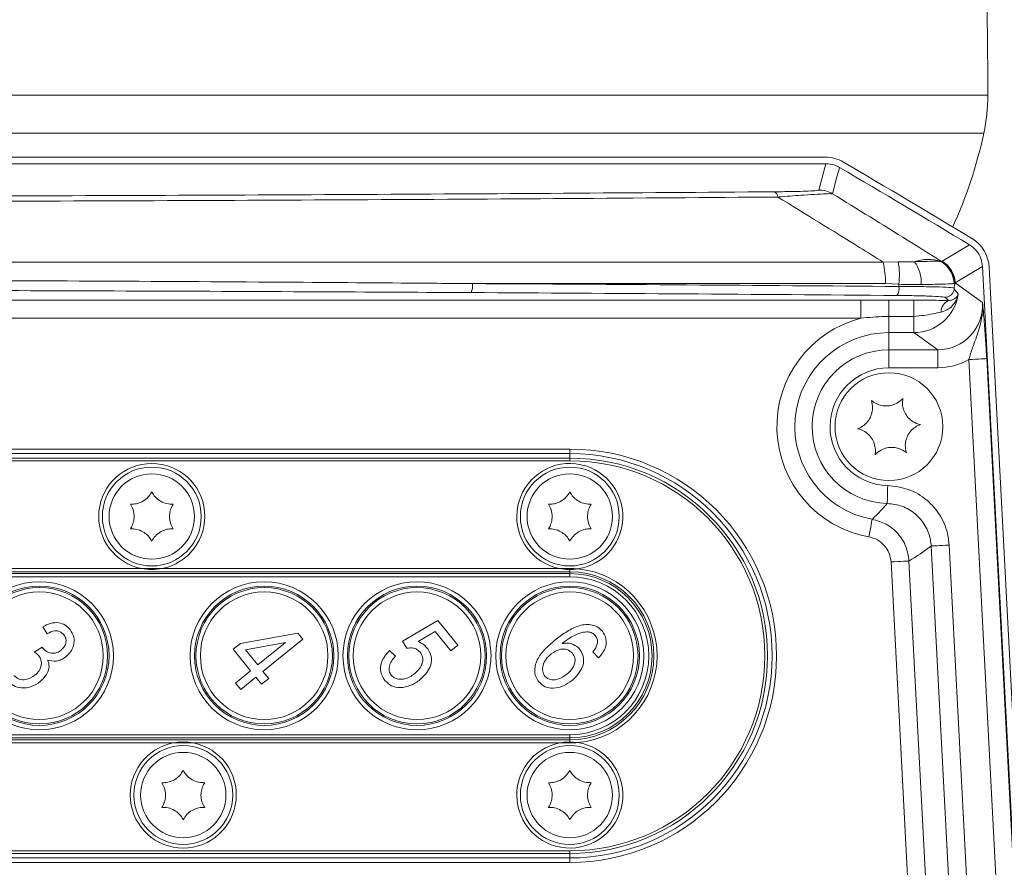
# Model space of a CAD drawing. Header units: millimetres. Extents: x 0 to 8410, y 0 to 5940.
# Tile 226 of 256: x 7547 to 7656, y 1494 to 1588. Entities that reach past the tile are written whole.
import ezdxf

# ---------------------------------------------------------------- set-up
doc = ezdxf.new("R2010")
doc.units = ezdxf.units.MM
doc.header["$LTSCALE"] = 10
doc.styles.add('SLDTEXTSTYLE0', font='TXT', dxfattribs={"width": 0.605})
doc.dimstyles.new('SLDDIMSTYLE0', dxfattribs={"dimtxt": 50, "dimasz": 50, "dimexe": 0, "dimexo": 0.0625, "dimgap": 12.5, "dimtad": 1, "dimtoh": 1, "dimdec": 1, "dimrnd": 1e-09, "dimzin": 12, "dimdsep": 46, "dimtxsty": 'SLDTEXTSTYLE0', "dimsah": 1, "dimcen": 0.09, "dimadec": 0, "dimazin": 0, "dimtfac": 1, "dimtofl": 0, "dimtmove": 0, "dimatfit": 3, "dimfxl": 1, "dimfrac": 2, "dimtolj": 1, "dimtzin": 12, "dimarcsym": 0})
doc.dimstyles.new('SLDDIMSTYLE2', dxfattribs={"dimtxt": 50, "dimasz": 50, "dimexe": 0, "dimexo": 0.0625, "dimgap": 12.5, "dimtad": 1, "dimtoh": 1, "dimdec": 1, "dimrnd": 1e-09, "dimzin": 12, "dimdsep": 46, "dimtxsty": 'SLDTEXTSTYLE0', "dimsah": 1, "dimcen": 0.09, "dimadec": 0, "dimazin": 0, "dimtfac": 1, "dimtofl": 0, "dimtmove": 0, "dimatfit": 3, "dimfxl": 1, "dimfrac": 2, "dimtolj": 1, "dimtzin": 12, "dimarcsym": 0})

# ---------------------------------------------------------------- blocks, each defined once
blk = doc.blocks.new('*D47')
at = {"color": 7, "linetype": 'Continuous', "lineweight": 0}
for p, q in [((7724.5, 2078.39), (7724.5, 1048.04)), ((7487.5, 1230.52), (7487.5, 1048.04)), ((7724.5, 1063.04), (7487.5, 1063.04)), ((7724.5, 1063.04), (8199.27, 1063.04))]:
    blk.add_line(p, q, dxfattribs=at)
for points in [[(7487.5, 1063.04), (7537.5, 1055.54), (7537.5, 1070.54)], [(7724.5, 1063.04), (7674.5, 1070.54), (7674.5, 1055.54)]]:
    blk.add_solid(points, dxfattribs=at)
at = {"color": 7, "linetype": 'Continuous', "lineweight": 0, "char_height": 50, "attachment_point": 1, "style": 'SLDTEXTSTYLE0'}
for s, insert in [(' (2x M8)', (7931.58, 1127.5)), ('237', (7817.01, 1127.5))]:
    blk.add_mtext(s, dxfattribs=dict(at, insert=insert))
blk = doc.blocks.new('*D48')
at = {"color": 7, "linetype": 'Continuous', "lineweight": 0}
for p, q in [((7744.5, 2378.39), (7744.5, 1148.04)), ((7724.5, 2078.39), (7724.5, 1148.04)), ((7724.5, 1163.04), (7624.5, 1163.04)), ((7724.5, 1163.04), (7744.5, 1163.04)), ((7744.5, 1163.04), (8163.45, 1163.04))]:
    blk.add_line(p, q, dxfattribs=at)
for points in [[(7724.5, 1163.04), (7674.5, 1170.54), (7674.5, 1155.54)], [(7744.5, 1163.04), (7794.5, 1155.54), (7794.5, 1170.54)]]:
    blk.add_solid(points, dxfattribs=at)
at = {"color": 7, "linetype": 'Continuous', "lineweight": 0, "char_height": 50, "attachment_point": 1, "style": 'SLDTEXTSTYLE0'}
for s, insert in [(' (2x M8)', (7895.76, 1227.5)), ('20', (7819.38, 1227.5))]:
    blk.add_mtext(s, dxfattribs=dict(at, insert=insert))
blk = doc.blocks.new('*D49')
at = {"color": 7, "linetype": 'Continuous', "lineweight": 0}
for p, q in [((7752.5, 2693.39), (7752.5, 1248.04)), ((7724.5, 2078.39), (7724.5, 1248.04)), ((7724.5, 1263.04), (7624.5, 1263.04)), ((7724.5, 1263.04), (7752.5, 1263.04)), ((7752.5, 1263.04), (8163.45, 1263.04))]:
    blk.add_line(p, q, dxfattribs=at)
for points in [[(7724.5, 1263.04), (7674.5, 1270.54), (7674.5, 1255.54)], [(7752.5, 1263.04), (7802.5, 1255.54), (7802.5, 1270.54)]]:
    blk.add_solid(points, dxfattribs=at)
at = {"color": 7, "linetype": 'Continuous', "lineweight": 0, "char_height": 50, "attachment_point": 1, "style": 'SLDTEXTSTYLE0'}
for s, insert in [(' (2x M8)', (7895.76, 1327.5)), ('28', (7819.38, 1327.5))]:
    blk.add_mtext(s, dxfattribs=dict(at, insert=insert))

msp = doc.modelspace()

# ---------------------------------------------------------------- linework, layer by layer
at = {"color": 8, "linetype": 'Continuous', "lineweight": 0}
for p, q in [((7492.056099, 1579.920769), (7654.498718, 1579.920769)), ((7654.055796, 1575.692177), (7495.687673, 1575.692177)), ((7635.68846, 1569.382251), (7636.484823, 1572.307229)), ((7481.357814, 1561.363608), (7642.84744, 1561.363608)), ((7642.84744, 1561.363608), (7644.532225, 1561.392546)), ((7649.253598, 1561.434537), (7649.302161, 1561.432794)), ((7649.343095, 1561.432243), (7649.364597, 1561.428383)), ((7649.364597, 1561.428383), (7649.420894, 1561.460406)), ((7643.113456, 1558.96613), (7597.177147, 1558.96613)), ((7644.600532, 1558.890611), (7643.113456, 1558.96613)), ((7644.600534, 1558.890612), (7644.61367, 1558.644821)), ((7650.817073, 1558.904484), (7650.793037, 1558.799461)), ((7650.869659, 1559.048072), (7650.817073, 1558.904484)), ((7650.869659, 1559.048072), (7653.914637, 1556.85398)), ((7640.383772, 1557.112172), (7640.383772, 1555.11339)), ((7643.500722, 1557.111487), (7646.265617, 1557.111487)), ((7643.500722, 1557.111487), (7643.500722, 1555.311039)), ((7646.265617, 1557.111487), (7646.265617, 1555.311039)), ((7646.265617, 1555.311039), (7643.500722, 1555.311039)), ((7643.500722, 1553.510085), (7643.500722, 1555.311039)), ((7646.265617, 1553.510085), (7646.265617, 1555.311039)), ((7640.383772, 1555.11339), (7482.327216, 1555.11339)), ((7646.265617, 1553.510085), (7643.500722, 1553.510085)), ((7643.500722, 1553.510085), (7643.500722, 1551.595763)), ((7648.922316, 1551.595763), (7646.265617, 1553.510085)), ((7643.500722, 1551.595763), (7648.922316, 1551.595763)), ((7643.500722, 1551.595763), (7643.500722, 1549.596444)), ((7648.922316, 1551.595763), (7648.922316, 1549.596444)), ((7659.630365, 1412.175983), (7652.380592, 1550.509885)), ((7654.376632, 1550.614491), (7661.626405, 1412.280591)), ((7648.922316, 1549.596444), (7643.500722, 1549.596444)), ((7515.000719, 1540.544763), (7608.000717, 1540.544763)), ((7608.000717, 1540.04477), (7608.000717, 1540.544763)), ((7608.000717, 1539.544761), (7608.000717, 1540.04477)), ((7515.000719, 1539.244771), (7608.000717, 1539.244771)), ((7608.000717, 1539.244771), (7608.000717, 1539.544761)), ((7654.146752, 1416.327652), (7648.201919, 1529.761672)), ((7650.197974, 1529.866278), (7656.142793, 1416.432262)), ((7649.512178, 1417.767309), (7643.735818, 1527.986884)), ((7645.731858, 1528.09149), (7651.508218, 1417.871919)), ((7515.000719, 1526.898325), (7608.000717, 1526.898325)), ((7516.11982, 1527.25187), (7560.38162, 1527.25187)), ((7562.619819, 1527.25187), (7606.881617, 1527.25187)), ((7608.000717, 1526.898325), (7608.000717, 1527.25187)), ((7608.000717, 1526.691213), (7608.000717, 1526.898325)), ((7515.000719, 1526.691213), (7608.000717, 1526.691213)), ((7515.000719, 1526.337654), (7608.000717, 1526.337654)), ((7608.000717, 1526.337654), (7608.000717, 1526.691213)), ((7515.000719, 1508.751869), (7608.000717, 1508.751869)), ((7515.000719, 1508.398324), (7608.000717, 1508.398324)), ((7608.000717, 1508.751869), (7608.000717, 1508.398324)), ((7608.000717, 1508.398324), (7608.000717, 1508.191213)), ((7515.000719, 1508.191213), (7608.000717, 1508.191213)), ((7516.11982, 1507.837661), (7563.88162, 1507.837661)), ((7566.119819, 1507.837661), (7606.881617, 1507.837661)), ((7608.000717, 1508.191213), (7608.000717, 1507.837661)), ((7525.935235, 1495.844767), (7608.000717, 1495.844767)), ((7608.000717, 1495.844767), (7608.000717, 1495.544762)), ((7608.000717, 1495.544762), (7608.000717, 1495.044768)), ((7608.000717, 1494.544767), (7528.442829, 1494.544767)), ((7608.000717, 1495.044768), (7608.000717, 1494.544767))]:
    msp.add_line(p, q, dxfattribs=at)
at = {"color": 7, "linetype": 'Continuous', "lineweight": 0}
for p, q in [((7636.41291, 1573.044762), (7338.588527, 1573.044762)), ((7636.484823, 1572.307229), (7338.516614, 1572.307229)), ((7636.487431, 1572.307229), (7636.484823, 1572.307229)), ((7638.00407, 1571.89381), (7638.001816, 1571.895134)), ((7652.465439, 1563.284248), (7652.469805, 1563.281626)), ((7653.911075, 1560.878709), (7653.911344, 1560.873628)), ((7661.753259, 1411.241105), (7653.911344, 1560.873628)), ((7654.653794, 1560.773), (7662.500716, 1411.044765)), ((7650.793037, 1558.799461), (7650.765276, 1558.48977)), ((7481.889826, 1557.112172), (7640.383772, 1557.112172)), ((7608.000717, 1540.04477), (7515.000719, 1540.04477)), ((7515.000719, 1539.544761), (7608.000717, 1539.544761)), ((7560.38162, 1527.25187), (7562.619819, 1527.25187)), ((7606.881617, 1527.25187), (7608.000717, 1527.25187)), ((7589.403271, 1519.173444), (7593.331366, 1521.473691)), ((7593.331366, 1521.473691), (7595.556683, 1518.725649)), ((7549.867316, 1519.998342), (7549.382641, 1520.777762)), ((7571.358479, 1518.914506), (7577.761522, 1520.070106)), ((7578.303269, 1519.401103), (7573.870941, 1515.811876)), ((7577.761522, 1520.070106), (7578.303269, 1519.401103)), ((7589.876435, 1518.3824), (7589.403271, 1519.173444)), ((7593.014724, 1520.233423), (7591.121553, 1519.124642)), ((7594.758867, 1518.079594), (7593.014724, 1520.233423)), ((7548.433735, 1517.958537), (7549.307155, 1518.519327)), ((7549.307155, 1518.519327), (7549.383673, 1518.40505)), ((7570.560663, 1518.268436), (7571.358479, 1518.914506)), ((7572.498842, 1515.874982), (7570.560663, 1518.268436)), ((7576.381287, 1519.018918), (7571.924901, 1518.215031)), ((7571.924901, 1518.215031), (7573.296665, 1516.521052)), ((7573.296665, 1516.521052), (7576.381287, 1519.018918)), ((7587.953306, 1518.146068), (7588.616229, 1517.508686)), ((7595.556683, 1518.725649), (7594.758867, 1518.079594)), ((7611.210651, 1517.32871), (7610.546349, 1517.967418)), ((7570.814556, 1514.511079), (7572.498842, 1515.874982)), ((7573.073118, 1515.165806), (7571.388832, 1513.801903)), ((7573.71918, 1514.367998), (7573.073118, 1515.165806)), ((7574.517003, 1515.014053), (7573.71918, 1514.367998)), ((7573.870941, 1515.811876), (7574.517003, 1515.014053)), ((7571.388832, 1513.801903), (7570.814556, 1514.511079)), ((7563.88162, 1507.837661), (7566.119819, 1507.837661)), ((7606.881617, 1507.837661), (7608.000717, 1507.837661)), ((7526.781431, 1495.544762), (7608.000717, 1495.544762)), ((7528.219013, 1495.044768), (7608.000717, 1495.044768))]:
    msp.add_line(p, q, dxfattribs=at)
at = {"color": 8, "linetype": 'Continuous', "lineweight": 0, "flags": 128}
for points in [[(7638.004071, 1571.893811), (7637.947193, 1571.684361), (7637.719608, 1570.846588), (7637.209079, 1568.968013)], [(7649.420894, 1561.460406), (7649.624339, 1561.582357), (7650.438121, 1562.070027), (7652.465439, 1563.284248)], [(7653.911344, 1560.873628), (7652.358881, 1559.942156), (7650.869659, 1559.048072)], [(7654.376632, 1550.614491), (7654.326654, 1550.611869), (7654.205165, 1550.605506), (7654.01665, 1550.595626), (7653.767994, 1550.582588), (7653.468377, 1550.566897), (7653.128764, 1550.54909), (7652.761674, 1550.529853), (7652.380592, 1550.509885)], [(7643.317095, 1534.495741), (7643.318108, 1534.542918), (7643.320686, 1534.662634), (7643.324709, 1534.850434), (7643.330059, 1535.099328), (7643.336526, 1535.400078), (7643.343857, 1535.741508), (7643.351785, 1536.110923), (7643.360025, 1536.494583)], [(7641.632936, 1532.747478), (7641.624502, 1532.701031), (7641.603134, 1532.583222), (7641.569606, 1532.398388), (7641.525186, 1532.153428), (7641.471497, 1531.857446), (7641.410536, 1531.521425), (7641.344598, 1531.157851), (7641.276113, 1530.780256)], [(7648.201919, 1529.761672), (7648.251898, 1529.764295), (7648.373387, 1529.770658), (7648.561916, 1529.780537), (7648.810557, 1529.793576), (7649.11019, 1529.809281), (7649.449787, 1529.827073), (7649.816877, 1529.846311), (7650.197974, 1529.866278)], [(7645.731858, 1528.09149), (7645.681894, 1528.088868), (7645.560405, 1528.082505), (7645.371876, 1528.072626), (7645.123235, 1528.059602), (7644.823602, 1528.043896), (7644.484005, 1528.026089), (7644.116915, 1528.006852), (7643.735818, 1527.986884)]]:
    msp.add_lwpolyline(points, dxfattribs=at)
at = {"color": 7, "linetype": 'Continuous', "lineweight": 0}
for centre, radius in [((7643.500719, 1543.044765), 6), ((7561.500719, 1533.044765), 5.5), ((7561.500719, 1533.044765), 4.75), ((7608.000719, 1533.044765), 5.5), ((7608.000719, 1533.044765), 4.75), ((7565.000719, 1502.044765), 5.5), ((7608.000719, 1502.044765), 5.5), ((7565.000719, 1502.044765), 4.75), ((7608.000719, 1502.044765), 4.75)]:
    msp.add_circle(centre, radius, dxfattribs=at)
at = {"color": 8, "linetype": 'Continuous', "lineweight": 0}
for centre, radius in [((7549.000719, 1517.544765), 8.233834), ((7574.000719, 1517.544765), 8.233834), ((7591.000719, 1517.544765), 8.233834), ((7608.000719, 1517.544765), 8.233834), ((7549.000719, 1517.544765), 7.745686), ((7549.000719, 1517.544765), 7.586856), ((7549.000719, 1517.544765), 7.098708), ((7574.000719, 1517.544765), 7.745686), ((7574.000719, 1517.544765), 7.586856), ((7574.000719, 1517.544765), 7.098708), ((7591.000719, 1517.544765), 7.745686), ((7591.000719, 1517.544765), 7.586856), ((7591.000719, 1517.544765), 7.098708), ((7608.000719, 1517.544765), 7.745686), ((7608.000719, 1517.544765), 7.586856), ((7608.000719, 1517.544765), 7.098708)]:
    msp.add_circle(centre, radius, dxfattribs=at)
at = {"color": 7, "linetype": 'Continuous', "lineweight": 0}
for centre, radius, start, end in [((6772.860094, 1578.044765), 881.640625, 0.121917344, 1.964060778), ((7634.498768, 1579.878213), 20, 347.91857544, 0.12191734), ((7605.163234, 1586.15726), 50, 335.31042738, 347.91857544), ((7636.412904, 1569.044765), 4, 59.55146013, 90), ((6878.29353, 279.366117), 1499.262466, 58.911028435, 59.55421452), ((6878.29353, 279.366117), 1500, 58.916463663, 59.551460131), ((7650.659276, 1560.563664), 4, 3, 58.91646366), ((7608.000719, 1517.544765), 22.5, 270, 90), ((7608.000719, 1517.544765), 22, 270, 90), ((7561.500719, 1533.044765), 5.9, 259.06599395, 280.93400605), ((7608.000719, 1533.044765), 5.9, 259.06599395, 278.62398317), ((7608.000719, 1517.544765), 9.707107, 84.77083804, 90), ((7565.000719, 1502.044765), 5.9, 79.06599395, 100.93400605), ((7608.000719, 1502.044765), 5.9, 81.37601683, 100.93400605), ((7608.000719, 1517.544765), 9.707107, 270, 275.22916196)]:
    msp.add_arc(centre, radius, start, end, dxfattribs=at)
at = {"color": 8, "linetype": 'Continuous', "lineweight": 0}
for centre, radius, start, end in [((7630.358755, 1568.519009), 0.782892, 6.06944274, 58.70579492), ((7635.687429, 1566.380336), 3.001915, 59.5428948, 89.98031647), ((7633.923001, 1559.159887), 9.192496, 358.79224531, 13.87062753), ((7636.365916, 1559.917692), 8.298421, 352.89036925, 10.2373913), ((7647.853004, 1557.059629), 4.593636, 72.24791767, 109.31059753), ((7643.212108, 1559.081945), 3.885261, 356.66385836, 36.53375202), ((7647.747163, 1558.823793), 3.014189, 3.08754626, 60.01446839), ((7647.815323, 1558.856902), 3.002127, 0.90815158, 58.93174256), ((7647.871816, 1558.888876), 3.002067, 3.0397481, 58.93542819), ((7595.330617, 1558.743653), 1.859884, 335.30916363, 6.87010508), ((7643.237274, 1558.429045), 1.393211, 325.77417796, 8.90945578), ((7650.704657, 1555.82836), 1.392986, 115.04925462, 180.98546621), ((7643.500719, 1543.044765), 12.46463, 104.48125089, 259.71911133), ((7643.500719, 1543.044765), 10.465315, 90, 259.71911133), ((7643.500719, 1543.044765), 8.551001, 90, 268.76955718), ((7643.500719, 1543.044765), 6.551686, 90, 268.76955718), ((7608.000719, 1517.544765), 23, 270, 90), ((7561.500719, 1533.044765), 5.9, 280.93400605, 259.06599395), ((7608.000719, 1533.044765), 5.9, 278.62398317, 259.06599395), ((7608.000719, 1517.544765), 21.7, 270, 90), ((7608.000719, 1517.544765), 9.353553, 270, 90), ((7608.000719, 1517.544765), 9.707107, 275.22916196, 84.77083804), ((7608.000719, 1517.544765), 9.146447, 270, 90), ((7608.000719, 1517.544765), 8.792893, 270, 90), ((7565.000719, 1502.044765), 5.9, 100.93400605, 79.06599395), ((7608.000719, 1502.044765), 5.9, 100.93400605, 81.37601683)]:
    msp.add_arc(centre, radius, start, end, dxfattribs=at)
for centre, major_axis, ratio, start_param, end_param in [((7487.500719, 1534.857983), (700, 0), 0.0348708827, 1.3444207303, 1.4134674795), ((7487.500719, 1533.858592), (699, 0), 0.0349207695, 1.3444207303, 1.4134674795), ((7646.262757, 1558.510423), (4.057408, -2.923609), 0.9997991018, 5.3372565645, 6.7740617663), ((7644.037365, 1560.113953), (17.210128, -16.807422), 0.1469427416, 1.287517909, 1.3170257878), ((7648.915653, 1556.59885), (4.063913, -2.928296), 0.9981988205, 5.3372565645, 6.9594481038), ((7644.037365, 1559.114562), (17.022619, -15.869871), 0.1182189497, 1.3177847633, 1.3400543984), ((7648.915653, 1556.59885), (5.684925, -4.096333), 0.9989983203, 5.3372565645, 5.8537538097), ((7626.592299, 1542.158632), (29.203225, 1.530476), 0.6615889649, 5.3919110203, 5.510101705)]:
    msp.add_ellipse(centre, major_axis=major_axis, ratio=ratio, start_param=start_param, end_param=end_param, dxfattribs=at)
at = {"color": 7, "linetype": 'Continuous', "lineweight": 0}
for points, knots in [([(7638.001821, 1571.895138), (7637.830137, 1571.984896), (7637.359222, 1572.231097), (7636.826155, 1572.277649), (7636.487431, 1572.307229)], [0, 0, 0, 0, 0.3645762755, 1, 1, 1, 1]), ([(7653.911075, 1560.878709), (7653.868475, 1561.174344), (7653.777856, 1561.803201), (7653.279302, 1562.67397), (7652.739635, 1563.079075), (7652.469805, 1563.281626)], [0, 0, 0, 0, 0.3072899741, 0.6536491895, 1, 1, 1, 1]), ([(7650.793037, 1558.799461), (7650.794132, 1558.821023), (7650.796143, 1558.860633), (7650.79726, 1558.913043), (7650.796974, 1558.954619), (7650.796277, 1558.979893), (7650.795564, 1558.993959), (7650.795317, 1558.998838)], [0, 0, 0, 0, 0.3850409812, 0.7072995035, 0.8448737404, 0.9461823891, 1, 1, 1, 1]), ([(7649.756825, 1557.444185), (7649.762915, 1557.44424), (7649.805963, 1557.444624), (7649.960397, 1557.456824), (7650.214224, 1557.535445), (7650.488686, 1557.739113), (7650.665876, 1558.000941), (7650.732577, 1558.213678), (7650.74602, 1558.320949), (7650.748691, 1558.342263)], [0, 0, 0, 0, 0.01255482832, 0.0887449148, 0.3187824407, 0.54845060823, 0.77808890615, 0.9559063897, 1, 1, 1, 1]), ([(7650.765276, 1558.48977), (7650.76344, 1558.474522), (7650.759749, 1558.443871), (7650.753819, 1558.390771), (7650.750016, 1558.354791), (7650.748691, 1558.342263)], [0, 0, 0, 0, 0.3921863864, 0.7883714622, 1, 1, 1, 1]), ([(7641.557581, 1545.955822), (7641.621687, 1545.674624), (7641.732759, 1545.187418), (7641.594398, 1544.407122), (7641.288771, 1543.771999), (7640.829935, 1543.259614), (7640.381569, 1542.963025), (7640.099675, 1542.853175), (7640.008098, 1542.817489)], [0, 0, 0, 0, 0.2355689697, 0.4081495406, 0.5811459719, 0.7450749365, 0.9171846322, 1, 1, 1, 1]), ([(7645.050204, 1546.183095), (7644.838731, 1545.98698), (7644.472327, 1545.647188), (7643.727389, 1545.376875), (7643.024539, 1545.32396), (7642.351394, 1545.465175), (7641.870353, 1545.705155), (7641.634274, 1545.894357), (7641.557581, 1545.955822)], [0, 0, 0, 0, 0.2355684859, 0.4081522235, 0.5811463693, 0.7450768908, 0.9171843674, 1, 1, 1, 1]), ([(7646.993331, 1543.272048), (7646.717771, 1543.35712), (7646.240314, 1543.504522), (7645.63376, 1544.014474), (7645.236503, 1544.596699), (7645.022201, 1545.250268), (7644.989486, 1545.786867), (7645.035314, 1546.085929), (7645.050204, 1546.183095)], [0, 0, 0, 0, 0.2355519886, 0.4081366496, 0.5811335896, 0.7450630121, 0.9171709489, 1, 1, 1, 1]), ([(7645.443848, 1540.133715), (7645.379749, 1540.414908), (7645.268687, 1540.902114), (7645.407047, 1541.682406), (7645.712654, 1542.317547), (7646.17151, 1542.829918), (7646.619874, 1543.126509), (7646.901759, 1543.236362), (7646.993331, 1543.272048)], [0, 0, 0, 0, 0.2355657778, 0.4081502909, 0.5811455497, 0.7450772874, 0.9171874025, 1, 1, 1, 1]), ([(7640.008098, 1542.817489), (7640.283657, 1542.73241), (7640.761108, 1542.584996), (7641.367672, 1542.07506), (7641.76494, 1541.492842), (7641.979252, 1540.839265), (7642.011933, 1540.30266), (7641.966123, 1540.003593), (7641.95124, 1539.906427)], [0, 0, 0, 0, 0.2355523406, 0.40813406, 0.5811324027, 0.7450612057, 0.9171716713, 1, 1, 1, 1]), ([(7641.95124, 1539.906427), (7642.162711, 1540.102549), (7642.529107, 1540.442351), (7643.274052, 1540.712648), (7643.976894, 1540.765558), (7644.650046, 1540.624367), (7645.131083, 1540.384369), (7645.367159, 1540.195174), (7645.443848, 1540.133715)], [0, 0, 0, 0, 0.2355712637, 0.4081509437, 0.5811492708, 0.7450760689, 0.9171886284, 1, 1, 1, 1]), ([(7561.50072, 1535.794765), (7561.383036, 1535.59829), (7561.145802, 1535.202225), (7560.568742, 1534.742939), (7559.936772, 1534.480199), (7559.452811, 1534.408851), (7559.191355, 1534.417399), (7559.119149, 1534.41976)], [0, 0, 0, 0, 0.2469203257, 0.4977572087, 0.7104338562, 0.9200302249, 1, 1, 1, 1]), ([(7563.88229, 1534.41976), (7563.653291, 1534.423443), (7563.191665, 1534.430866), (7562.505371, 1534.700964), (7561.961872, 1535.11692), (7561.658074, 1535.500343), (7561.534772, 1535.731051), (7561.50072, 1535.794765)], [0, 0, 0, 0, 0.2469252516, 0.49776280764, 0.71043806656, 0.92003214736, 1, 1, 1, 1]), ([(7608.000717, 1535.794765), (7607.883033, 1535.59829), (7607.645799, 1535.202225), (7607.068741, 1534.742941), (7606.436775, 1534.480198), (7605.952814, 1534.408851), (7605.691355, 1534.417399), (7605.619146, 1534.41976)], [0, 0, 0, 0, 0.2469203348, 0.4977572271, 0.7104316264, 0.9200280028, 1, 1, 1, 1]), ([(7610.382288, 1534.41976), (7610.153291, 1534.423443), (7609.691668, 1534.430866), (7609.005375, 1534.700966), (7608.46187, 1535.116917), (7608.158072, 1535.500343), (7608.034769, 1535.731051), (7608.000717, 1535.794765)], [0, 0, 0, 0, 0.24692305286, 0.49776069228, 0.71043797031, 0.92003212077, 1, 1, 1, 1]), ([(7559.119149, 1534.41976), (7559.230456, 1534.219614), (7559.454841, 1533.816135), (7559.564075, 1533.086746), (7559.475626, 1532.408073), (7559.295453, 1531.953266), (7559.157303, 1531.731118), (7559.119149, 1531.669766)], [0, 0, 0, 0, 0.2469130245, 0.4977558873, 0.7104303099, 0.9200271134, 1, 1, 1, 1]), ([(7563.88229, 1531.669766), (7563.770983, 1531.869912), (7563.546598, 1532.273391), (7563.437365, 1533.00278), (7563.525814, 1533.681453), (7563.705986, 1534.13626), (7563.844136, 1534.358408), (7563.88229, 1534.41976)], [0, 0, 0, 0, 0.2469130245, 0.4977558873, 0.7104303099, 0.9200271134, 1, 1, 1, 1]), ([(7605.619146, 1534.41976), (7605.730453, 1534.219614), (7605.954838, 1533.816135), (7606.064072, 1533.086746), (7605.975623, 1532.408073), (7605.79545, 1531.953266), (7605.6573, 1531.731118), (7605.619146, 1531.669766)], [0, 0, 0, 0, 0.2469130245, 0.4977558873, 0.7104303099, 0.9200271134, 1, 1, 1, 1]), ([(7610.382288, 1531.669766), (7610.270981, 1531.869912), (7610.046596, 1532.273391), (7609.937362, 1533.00278), (7610.025811, 1533.681453), (7610.205984, 1534.13626), (7610.344134, 1534.358408), (7610.382288, 1534.41976)], [0, 0, 0, 0, 0.2469130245, 0.4977558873, 0.7104303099, 0.9200271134, 1, 1, 1, 1]), ([(7559.119149, 1531.669766), (7559.348149, 1531.666085), (7559.809774, 1531.658664), (7560.496057, 1531.388554), (7561.039577, 1530.972626), (7561.343362, 1530.589185), (7561.466667, 1530.358475), (7561.50072, 1530.294761)], [0, 0, 0, 0, 0.2469251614, 0.497760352, 0.7104345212, 0.9200321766, 1, 1, 1, 1]), ([(7561.50072, 1530.294761), (7561.618403, 1530.491236), (7561.855638, 1530.887301), (7562.432695, 1531.346588), (7563.064663, 1531.609318), (7563.548622, 1531.680703), (7563.810081, 1531.672133), (7563.88229, 1531.669766)], [0, 0, 0, 0, 0.2469201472, 0.497756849, 0.7104310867, 0.9200279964, 1, 1, 1, 1]), ([(7605.619146, 1531.669766), (7605.848146, 1531.666084), (7606.309773, 1531.658663), (7606.996059, 1531.388556), (7607.539583, 1530.972628), (7607.84336, 1530.589184), (7607.966664, 1530.358475), (7608.000717, 1530.294761)], [0, 0, 0, 0, 0.2469249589, 0.4977622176, 0.7104362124, 0.9200322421, 1, 1, 1, 1]), ([(7608.000717, 1530.294761), (7608.118401, 1530.491236), (7608.355635, 1530.8873), (7608.932694, 1531.346591), (7609.564666, 1531.609317), (7610.048625, 1531.680703), (7610.310081, 1531.672133), (7610.382288, 1531.669766)], [0, 0, 0, 0, 0.2469201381, 0.4977568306, 0.7104333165, 0.9200302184, 1, 1, 1, 1]), ([(7549.382641, 1520.777762), (7549.662113, 1520.922056), (7550.219703, 1521.209945), (7551.11366, 1521.273988), (7551.896041, 1521.004824), (7552.241067, 1520.649534), (7552.413626, 1520.471841)], [0, 0, 0, 0, 0.2806810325, 0.5600011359, 0.7799417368, 1, 1, 1, 1]), ([(7551.721527, 1519.879341), (7551.581184, 1520.013239), (7551.300601, 1520.280936), (7550.579254, 1520.368416), (7550.137411, 1520.138741), (7549.867316, 1519.998342)], [0, 0, 0, 0, 0.2800544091, 0.5599026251, 1, 1, 1, 1]), ([(7552.413626, 1520.471841), (7552.581708, 1520.19427), (7552.918256, 1519.638495), (7552.839703, 1518.707375), (7552.497885, 1517.946428), (7552.126609, 1517.601779), (7551.940813, 1517.429307)], [0, 0, 0, 0, 0.27905693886, 0.55874989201, 0.77918717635, 1, 1, 1, 1]), ([(7606.336019, 1519.264549), (7606.731927, 1519.569348), (7607.523127, 1520.178472), (7608.837545, 1520.91318), (7610.11327, 1521.108507), (7611.093382, 1520.805629), (7611.447772, 1520.447233), (7611.624977, 1520.268023)], [0, 0, 0, 0, 0.2509860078, 0.5015813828, 0.7502042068, 0.8750941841, 1, 1, 1, 1]), ([(7611.624977, 1520.268023), (7611.789131, 1520.005036), (7612.117468, 1519.479014), (7612.035637, 1518.317724), (7611.523527, 1517.703793), (7611.210651, 1517.32871)], [0, 0, 0, 0, 0.2800439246, 0.5601393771, 1, 1, 1, 1]), ([(7551.407761, 1518.169537), (7551.541885, 1518.294173), (7551.809636, 1518.542982), (7551.976224, 1519.036674), (7551.956929, 1519.516604), (7551.799981, 1519.758449), (7551.721527, 1519.879341)], [0, 0, 0, 0, 0.2804602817, 0.55988363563, 0.77999667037, 1, 1, 1, 1]), ([(7604.55568, 1514.649138), (7604.426273, 1514.841864), (7604.167513, 1515.227232), (7604.032968, 1516.159815), (7604.390263, 1517.300309), (7605.286665, 1518.366405), (7605.986022, 1518.964986), (7606.336019, 1519.264549)], [0, 0, 0, 0, 0.1250419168, 0.250030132, 0.4985968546, 0.7490700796, 1, 1, 1, 1]), ([(7609.316504, 1520.136059), (7608.879725, 1519.964938), (7608.098421, 1519.65884), (7607.442434, 1519.137902), (7607.153169, 1518.908188)], [0, 0, 0, 0, 0.5590388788, 1, 1, 1, 1]), ([(7610.843531, 1519.779995), (7610.73156, 1519.888966), (7610.507479, 1520.107045), (7609.950349, 1520.244344), (7609.556984, 1520.177142), (7609.316504, 1520.136059)], [0, 0, 0, 0, 0.2796280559, 0.5596076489, 1, 1, 1, 1]), ([(7611.055135, 1518.857435), (7611.073194, 1519.044343), (7611.105478, 1519.37847), (7610.923647, 1519.657189), (7610.843531, 1519.779995)], [0, 0, 0, 0, 0.55939118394, 1, 1, 1, 1]), ([(7549.383673, 1518.40505), (7549.533872, 1518.249514), (7549.83373, 1517.938999), (7550.436795, 1517.782697), (7550.992116, 1517.877452), (7551.269086, 1518.072086), (7551.407761, 1518.169537)], [0, 0, 0, 0, 0.280150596, 0.5592951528, 0.7793449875, 1, 1, 1, 1]), ([(7587.428681, 1514.806345), (7587.245048, 1515.108355), (7586.877472, 1515.712884), (7586.988242, 1517.037389), (7587.58746, 1517.72578), (7587.953306, 1518.146068)], [0, 0, 0, 0, 0.2799572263, 0.5603869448, 1, 1, 1, 1]), ([(7591.338104, 1517.953783), (7591.231132, 1518.059614), (7591.017021, 1518.271437), (7590.497401, 1518.460381), (7590.111752, 1518.411952), (7589.876435, 1518.3824)], [0, 0, 0, 0, 0.2801701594, 0.5607708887, 1, 1, 1, 1]), ([(7591.121553, 1519.124642), (7591.352884, 1519.014273), (7591.766125, 1518.817112), (7592.072709, 1518.478883), (7592.207669, 1518.329993)], [0, 0, 0, 0, 0.55979587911, 1, 1, 1, 1]), ([(7592.207669, 1518.329993), (7592.381459, 1518.001198), (7592.730397, 1517.34104), (7592.454672, 1515.966878), (7591.774412, 1515.295858), (7591.3591, 1514.886186)], [0, 0, 0, 0, 0.2787389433, 0.5596552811, 1, 1, 1, 1]), ([(7608.306824, 1517.82693), (7608.115299, 1517.987103), (7607.73074, 1518.30871), (7606.789805, 1518.323882), (7606.253433, 1517.971188), (7605.926021, 1517.755896)], [0, 0, 0, 0, 0.2787771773, 0.5597498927, 1, 1, 1, 1]), ([(7607.153169, 1518.908188), (7607.356163, 1518.931753), (7607.761881, 1518.978853), (7608.49641, 1518.829495), (7608.892811, 1518.474419), (7609.13436, 1518.25805)], [0, 0, 0, 0, 0.2811781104, 0.5619807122, 1, 1, 1, 1]), ([(7609.13436, 1518.25805), (7609.307041, 1517.927524), (7609.653861, 1517.263682), (7609.36963, 1515.887922), (7608.688962, 1515.214331), (7608.273453, 1514.803142)], [0, 0, 0, 0, 0.2786529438, 0.559658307, 1, 1, 1, 1]), ([(7610.546349, 1517.967418), (7610.671775, 1518.117035), (7610.895465, 1518.383868), (7611.006401, 1518.712896), (7611.055135, 1518.857435)], [0, 0, 0, 0, 0.5607106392, 1, 1, 1, 1]), ([(7548.922892, 1517.546669), (7548.839552, 1517.63308), (7548.690649, 1517.787471), (7548.512275, 1517.906241), (7548.433735, 1517.958537)], [0, 0, 0, 0, 0.559689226, 1, 1, 1, 1]), ([(7548.499911, 1515.375346), (7548.670364, 1515.533867), (7549.0106, 1515.850284), (7549.236731, 1516.471958), (7549.222387, 1517.084602), (7549.022718, 1517.392655), (7548.922892, 1517.546669)], [0, 0, 0, 0, 0.2805877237, 0.5600712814, 0.7800539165, 1, 1, 1, 1]), ([(7549.930251, 1517.071501), (7550.003857, 1516.822865), (7550.151195, 1516.325163), (7549.836653, 1515.419473), (7549.367838, 1514.95694), (7549.081351, 1514.674291)], [0, 0, 0, 0, 0.2796629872, 0.559809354, 1, 1, 1, 1]), ([(7551.940813, 1517.429307), (7551.777149, 1517.314089), (7551.449949, 1517.083741), (7550.745624, 1516.87626), (7550.23902, 1516.997566), (7549.930251, 1517.071501)], [0, 0, 0, 0, 0.2809977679, 0.5617777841, 1, 1, 1, 1]), ([(7588.616229, 1517.508686), (7588.466754, 1517.342453), (7588.168391, 1517.010639), (7587.901785, 1516.44129), (7587.861756, 1515.845747), (7588.042202, 1515.54008), (7588.132246, 1515.38755)], [0, 0, 0, 0, 0.2811091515, 0.56111893, 0.7809956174, 1, 1, 1, 1]), ([(7590.746044, 1515.56395), (7590.939519, 1515.736338), (7591.325448, 1516.080205), (7591.641525, 1516.743431), (7591.66665, 1517.433154), (7591.447588, 1517.78029), (7591.338104, 1517.953783)], [0, 0, 0, 0, 0.28103432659, 0.56058656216, 0.7803883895, 1, 1, 1, 1]), ([(7605.926021, 1517.755896), (7605.72593, 1517.575371), (7605.326491, 1517.214991), (7605.004455, 1516.529859), (7604.922122, 1515.819718), (7605.131582, 1515.447565), (7605.235978, 1515.262082)], [0, 0, 0, 0, 0.281066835, 0.5610898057, 0.7812448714, 1, 1, 1, 1]), ([(7607.673003, 1515.493557), (7607.862921, 1515.661585), (7608.241845, 1515.996833), (7608.561944, 1516.636905), (7608.617339, 1517.310431), (7608.410214, 1517.654956), (7608.306824, 1517.82693)], [0, 0, 0, 0, 0.2811793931, 0.5610086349, 0.7808715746, 1, 1, 1, 1]), ([(7549.081351, 1514.674291), (7548.765376, 1514.456365), (7548.13441, 1514.021191), (7547.048553, 1513.917926), (7546.075298, 1514.164654), (7545.646503, 1514.589854), (7545.432194, 1514.802367)], [0, 0, 0, 0, 0.2804023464, 0.5599328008, 0.7800569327, 1, 1, 1, 1]), ([(7546.148921, 1515.364453), (7546.335355, 1515.20373), (7546.709479, 1514.881201), (7547.635448, 1514.831302), (7548.172399, 1515.169229), (7548.499911, 1515.375346)], [0, 0, 0, 0, 0.2792506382, 0.5603812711, 1, 1, 1, 1]), ([(7591.3591, 1514.886186), (7591.020844, 1514.651475), (7590.345059, 1514.182558), (7589.207823, 1513.943429), (7588.12484, 1514.116348), (7587.66075, 1514.57633), (7587.428681, 1514.806345)], [0, 0, 0, 0, 0.2807332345, 0.5608621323, 0.780407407, 1, 1, 1, 1]), ([(7588.132246, 1515.38755), (7588.26502, 1515.261146), (7588.530945, 1515.007977), (7589.082699, 1514.902434), (7589.876282, 1514.963119), (7590.387566, 1515.316313), (7590.746044, 1515.56395)], [0, 0, 0, 0, 0.1864044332, 0.373339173, 0.560626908, 1, 1, 1, 1]), ([(7608.273453, 1514.803142), (7607.954663, 1514.582093), (7607.317644, 1514.140386), (7606.255205, 1513.873539), (7605.22835, 1514.015691), (7604.77987, 1514.43802), (7604.55568, 1514.649138)], [0, 0, 0, 0, 0.2808041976, 0.5611144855, 0.7806060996, 1, 1, 1, 1]), ([(7605.235978, 1515.262082), (7605.362913, 1515.148245), (7605.617446, 1514.919975), (7606.135922, 1514.854425), (7606.869794, 1514.927466), (7607.341916, 1515.260211), (7607.673003, 1515.493557)], [0, 0, 0, 0, 0.1859852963, 0.3729406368, 0.560259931, 1, 1, 1, 1]), ([(7565.000719, 1504.794762), (7564.883035, 1504.598291), (7564.645797, 1504.202229), (7564.068744, 1503.742934), (7563.436772, 1503.480199), (7562.95281, 1503.408842), (7562.691355, 1503.417401), (7562.619149, 1503.419765)], [0, 0, 0, 0, 0.246918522, 0.4977570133, 0.7104337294, 0.9200301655, 1, 1, 1, 1]), ([(7567.38229, 1503.419765), (7567.153291, 1503.423446), (7566.691664, 1503.430868), (7566.005377, 1503.700972), (7565.461861, 1504.116907), (7565.158079, 1504.500346), (7565.034772, 1504.73105), (7565.000719, 1504.794762)], [0, 0, 0, 0, 0.2469255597, 0.4977634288, 0.7104359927, 0.9200339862, 1, 1, 1, 1]), ([(7608.000717, 1504.794762), (7607.883032, 1504.598291), (7607.645795, 1504.202229), (7607.068744, 1503.742937), (7606.436775, 1503.480197), (7605.952814, 1503.408842), (7605.691355, 1503.417401), (7605.619146, 1503.419765)], [0, 0, 0, 0, 0.24691853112, 0.49775703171, 0.71043149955, 0.92002794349, 1, 1, 1, 1]), ([(7610.382288, 1503.419765), (7610.153291, 1503.423446), (7609.691667, 1503.430869), (7609.005382, 1503.700974), (7608.461859, 1504.116904), (7608.158077, 1504.500346), (7608.03477, 1504.73105), (7608.000717, 1504.794762)], [0, 0, 0, 0, 0.246923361, 0.4977613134, 0.7104358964, 0.9200339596, 1, 1, 1, 1]), ([(7562.619149, 1503.419765), (7562.730455, 1503.219615), (7562.954839, 1502.816135), (7563.064074, 1502.086746), (7562.975628, 1501.408072), (7562.795449, 1500.95327), (7562.657303, 1500.731118), (7562.619149, 1500.669763)], [0, 0, 0, 0, 0.2469146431, 0.4977546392, 0.7104311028, 0.9200253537, 1, 1, 1, 1]), ([(7567.38229, 1500.669763), (7567.270983, 1500.869912), (7567.0466, 1501.273392), (7566.937364, 1502.002782), (7567.025812, 1502.681455), (7567.205986, 1503.136264), (7567.344136, 1503.358412), (7567.38229, 1503.419765)], [0, 0, 0, 0, 0.24691457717, 0.4977545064, 0.71043091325, 0.92002728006, 1, 1, 1, 1]), ([(7605.619146, 1503.419765), (7605.730453, 1503.219615), (7605.954836, 1502.816135), (7606.064072, 1502.086746), (7605.975626, 1501.408072), (7605.795446, 1500.95327), (7605.6573, 1500.731118), (7605.619146, 1500.669763)], [0, 0, 0, 0, 0.2469146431, 0.4977546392, 0.7104311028, 0.9200253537, 1, 1, 1, 1]), ([(7610.382288, 1500.669763), (7610.270981, 1500.869912), (7610.046598, 1501.273392), (7609.937362, 1502.002782), (7610.02581, 1502.681455), (7610.205984, 1503.136264), (7610.344134, 1503.358412), (7610.382288, 1503.419765)], [0, 0, 0, 0, 0.24691457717, 0.4977545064, 0.71043091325, 0.92002728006, 1, 1, 1, 1]), ([(7562.619149, 1500.669763), (7562.848148, 1500.66608), (7563.309771, 1500.658658), (7563.996061, 1500.388561), (7564.539575, 1499.972622), (7564.843359, 1499.589182), (7564.966667, 1499.358477), (7565.000719, 1499.294766)], [0, 0, 0, 0, 0.2469254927, 0.4977601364, 0.7104360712, 0.9200340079, 1, 1, 1, 1]), ([(7565.000719, 1499.294766), (7565.118404, 1499.491237), (7565.355641, 1499.887298), (7565.932693, 1500.346592), (7566.564664, 1500.609326), (7567.048626, 1500.680699), (7567.310084, 1500.672129), (7567.38229, 1500.669763)], [0, 0, 0, 0, 0.2469184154, 0.4977567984, 0.7104311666, 0.9200301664, 1, 1, 1, 1]), ([(7605.619146, 1500.669763), (7605.848145, 1500.66608), (7606.309771, 1500.658657), (7606.996063, 1500.388563), (7607.539581, 1499.972624), (7607.843357, 1499.58918), (7607.966664, 1499.358477), (7608.000717, 1499.294766)], [0, 0, 0, 0, 0.2469252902, 0.497762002, 0.7104377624, 0.9200340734, 1, 1, 1, 1]), ([(7608.000717, 1499.294766), (7608.118402, 1499.491236), (7608.355639, 1499.887297), (7608.932692, 1500.346595), (7609.564665, 1500.609324), (7610.048626, 1500.680699), (7610.310081, 1500.672129), (7610.382288, 1500.669763)], [0, 0, 0, 0, 0.2469184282, 0.4977568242, 0.7104334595, 0.9200301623, 1, 1, 1, 1])]:
    msp.add_open_spline(points, degree=3, knots=knots, dxfattribs=at)
at = {"color": 8, "linetype": 'Continuous', "lineweight": 0}
for points, knots in [([(7631.137258, 1568.601787), (7623.329531, 1568.543788), (7607.708879, 1568.42775), (7584.064285, 1568.2916), (7560.30562, 1568.183369), (7539.86394, 1568.11707), (7518.250609, 1568.068619), (7495.461025, 1568.042469), (7468.861267, 1568.050477), (7443.049875, 1568.094438), (7418.055656, 1568.170302), (7393.157367, 1568.27992), (7368.389875, 1568.420073), (7352.036433, 1568.541238), (7343.864179, 1568.601787)], [0, 0, 0, 0, 0.0826876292, 0.1654303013, 0.2481729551, 0.3308606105, 0.378049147, 0.4725234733, 0.5669978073, 0.6535351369, 0.7401670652, 0.8268307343, 0.9134626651, 1, 1, 1, 1]), ([(7344.236023, 1569.187999), (7352.024773, 1569.130109), (7367.607463, 1569.01429), (7391.194577, 1568.878377), (7414.895719, 1568.770386), (7438.86706, 1568.692595), (7463.080008, 1568.645323), (7487.508317, 1568.629518), (7511.936624, 1568.645359), (7536.129732, 1568.692592), (7560.056463, 1568.770166), (7583.730839, 1568.877903), (7607.332888, 1569.013813), (7622.954572, 1569.129937), (7630.765415, 1569.187999)], [0, 0, 0, 0, 0.0827003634, 0.1654558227, 0.2482112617, 0.3309116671, 0.4154394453, 0.5000260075, 0.5846125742, 0.6691403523, 0.7516350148, 0.834129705, 0.9170648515, 1, 1, 1, 1]), ([(7630.765415, 1569.187999), (7630.871369, 1569.18887), (7631.749072, 1569.196089), (7633.136521, 1569.215345), (7634.644938, 1569.261003), (7635.53555, 1569.317543), (7635.637606, 1569.36073), (7635.68846, 1569.382251)], [0, 0, 0, 0, 0.040453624, 0.3351096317, 0.5426311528, 0.7720964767, 1, 1, 1, 1]), ([(7637.209079, 1568.968013), (7637.087644, 1568.973526), (7636.840731, 1568.984737), (7635.698192, 1568.929154), (7633.914171, 1568.812803), (7632.288792, 1568.691718), (7631.258637, 1568.611267), (7631.137258, 1568.601787)], [0, 0, 0, 0, 0.2277018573, 0.4629820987, 0.673731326, 0.9615572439, 1, 1, 1, 1]), ([(7642.84744, 1561.363608), (7641.979864, 1561.904573), (7638.077878, 1564.337604), (7634.173516, 1566.736369), (7631.137258, 1568.601787)], [0, 0, 0, 0, 0.2223421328, 1, 1, 1, 1]), ([(7637.209079, 1568.968013), (7639.999551, 1567.248788), (7644.05259, 1564.75169), (7648.102885, 1562.217737), (7649.364597, 1561.428383)], [0, 0, 0, 0, 0.6884889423, 1, 1, 1, 1]), ([(7644.532225, 1561.392546), (7644.768361, 1561.386971), (7645.407058, 1561.371893), (7645.975598, 1561.38596), (7646.333939, 1561.394826)], [0, 0, 0, 0, 0.3697164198, 1, 1, 1, 1]), ([(7646.333939, 1561.394826), (7646.850115, 1561.411884), (7647.903572, 1561.446698), (7648.850258, 1561.451656), (7649.138488, 1561.439423), (7649.253598, 1561.434537)], [0, 0, 0, 0, 0.3658991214, 0.7467593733, 1, 1, 1, 1]), ([(7482.05724, 1559.416041), (7492.511497, 1559.41343), (7510.097387, 1559.409037), (7534.782958, 1559.33913), (7556.106635, 1559.247507), (7575.587897, 1559.131407), (7589.262131, 1559.03104), (7595.858028, 1558.976948), (7597.177147, 1558.96613)], [0, 0, 0, 0, 0.2713380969, 0.4564381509, 0.6415810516, 0.8266801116, 0.9653376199, 1, 1, 1, 1]), ([(7647.090784, 1558.855847), (7646.597075, 1558.853391), (7645.805058, 1558.849452), (7644.930085, 1558.87935), (7644.600532, 1558.890611)], [0, 0, 0, 0, 0.6233567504, 1, 1, 1, 1]), ([(7644.613675, 1558.644817), (7645.474463, 1558.64208), (7647.195951, 1558.636608), (7649.21747, 1558.595035), (7650.388946, 1558.542884), (7650.664152, 1558.504042), (7650.765276, 1558.48977)], [0, 0, 0, 0, 0.2792015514, 0.5583748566, 0.8377243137, 1, 1, 1, 1]), ([(7650.756976, 1558.986142), (7650.645801, 1558.972495), (7650.37019, 1558.938661), (7649.179202, 1558.894136), (7647.780187, 1558.868486), (7647.090784, 1558.855847)], [0, 0, 0, 0, 0.2553624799, 0.6330593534, 1, 1, 1, 1]), ([(7597.020461, 1557.966739), (7595.703231, 1557.973951), (7589.116742, 1558.010012), (7575.462094, 1558.076932), (7556.008839, 1558.154329), (7534.715749, 1558.215406), (7510.065364, 1558.262002), (7492.504415, 1558.264939), (7482.064929, 1558.266685)], [0, 0, 0, 0, 0.0346615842, 0.1733167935, 0.3584159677, 0.5435587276, 0.7286585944, 1, 1, 1, 1]), ([(7649.756825, 1557.444185), (7649.671163, 1557.458378), (7649.42274, 1557.499536), (7648.420031, 1557.561152), (7646.649723, 1557.618905), (7645.142727, 1557.636585), (7644.389219, 1557.645425)], [0, 0, 0, 0, 0.1492987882, 0.4329672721, 0.716479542, 1, 1, 1, 1]), ([(7651.218972, 1557.844311), (7651.218546, 1557.841639), (7651.190957, 1557.668424), (7651.072487, 1557.233073), (7650.716838, 1556.635457), (7650.116488, 1556.075145), (7649.592779, 1555.898923), (7649.311877, 1555.804402)], [0, 0, 0, 0, 0.0028604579, 0.1854008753, 0.4717800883, 0.7166777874, 1, 1, 1, 1]), ([(7650.114871, 1557.090327), (7650.273985, 1557.102861), (7650.582894, 1557.127195), (7650.916958, 1557.336224), (7651.125606, 1557.580197), (7651.199546, 1557.767037), (7651.218576, 1557.842736), (7651.218972, 1557.844311)], [0, 0, 0, 0, 0.2596496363, 0.5040894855, 0.8031806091, 0.9959055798, 1, 1, 1, 1]), ([(7640.383772, 1557.112172), (7641.270561, 1557.111885), (7642.30953, 1557.111549), (7643.348536, 1557.111495), (7643.500722, 1557.111487)], [0, 0, 0, 0, 0.8535274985, 1, 1, 1, 1]), ([(7646.265617, 1557.111487), (7647.109323, 1557.111705), (7648.433069, 1557.112046), (7649.667294, 1557.096107), (7650.114871, 1557.090327)], [0, 0, 0, 0, 0.6373628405, 1, 1, 1, 1]), ([(7652.380592, 1550.509885), (7652.51849, 1550.958386), (7652.861531, 1552.074097), (7653.478331, 1553.585052), (7653.886377, 1555.256269), (7653.948509, 1556.31969), (7653.914927, 1556.84941), (7653.914637, 1556.85398)], [0, 0, 0, 0, 0.20536174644, 0.51086664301, 0.75473553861, 0.99788423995, 1, 1, 1, 1]), ([(7653.914637, 1556.85398), (7653.91489, 1556.851223), (7653.977022, 1556.175082), (7654.090048, 1554.947), (7654.253333, 1552.789142), (7654.338045, 1551.295065), (7654.376632, 1550.614491)], [0, 0, 0, 0, 0.0016695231, 0.4094950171, 0.7310161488, 1, 1, 1, 1]), ([(7643.500722, 1555.311039), (7643.346063, 1555.310283), (7642.304572, 1555.305191), (7641.267144, 1555.201599), (7640.383772, 1555.11339)], [0, 0, 0, 0, 0.148497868, 1, 1, 1, 1]), ([(7649.311877, 1555.804402), (7649.009898, 1555.731682), (7648.029853, 1555.495678), (7646.987082, 1555.386545), (7646.265617, 1555.311039)], [0, 0, 0, 0, 0.3081273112, 1, 1, 1, 1]), ([(7643.360025, 1536.494583), (7644.145256, 1536.400368), (7645.715739, 1536.211935), (7647.786416, 1534.960501), (7649.332173, 1533.150981), (7650.055384, 1531.330427), (7650.16466, 1530.208355), (7650.197974, 1529.866278)], [0, 0, 0, 0, 0.2253931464, 0.4507926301, 0.676063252, 0.9012443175, 1, 1, 1, 1]), ([(7641.632936, 1532.747478), (7641.698265, 1532.807296), (7642.088158, 1533.1643), (7642.661874, 1533.73439), (7643.134787, 1534.283903), (7643.317095, 1534.495741)], [0, 0, 0, 0, 0.1100732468, 0.6569323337, 1, 1, 1, 1]), ([(7648.201919, 1529.761672), (7648.1782, 1530.006064), (7648.100405, 1530.807628), (7647.584061, 1532.108248), (7646.479785, 1533.400833), (7645.000207, 1534.294421), (7643.878177, 1534.428629), (7643.317095, 1534.495741)], [0, 0, 0, 0, 0.0987622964, 0.3239239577, 0.5491601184, 0.7745530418, 1, 1, 1, 1]), ([(7641.632936, 1532.747478), (7642.176639, 1532.592661), (7643.264129, 1532.283005), (7644.573855, 1531.167536), (7645.488376, 1529.732538), (7645.651565, 1528.632656), (7645.731858, 1528.09149)], [0, 0, 0, 0, 0.2520010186, 0.5040414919, 0.7559775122, 1, 1, 1, 1]), ([(7643.735818, 1527.986884), (7643.687711, 1528.311621), (7643.58994, 1528.971608), (7643.041195, 1529.832664), (7642.255118, 1530.501833), (7641.602446, 1530.687449), (7641.276113, 1530.780256)], [0, 0, 0, 0, 0.2440177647, 0.4959359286, 0.7479702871, 1, 1, 1, 1])]:
    msp.add_open_spline(points, degree=3, knots=knots, dxfattribs=at)

# ---------------------------------------------------------------- dimensions: what is measured, and where the dimension line sits
at = {"color": 7, "linetype": 'Continuous', "lineweight": 0}
for base, p2, dimstyle, picture, middle in [((7752.500719, 1263.044765), (7752.500719, 2693.391658), 'SLDDIMSTYLE2', '*D49', (7983.475159, 1263.044765)), ((7744.500719, 1163.044765), (7744.500719, 2378.391658), 'SLDDIMSTYLE2', '*D48', (7983.475159, 1163.044765)), ((7487.500719, 1063.044765), (7487.500719, 1230.520847), 'SLDDIMSTYLE0', '*D47', (8000.200259, 1063.044765))]:
    dim = msp.add_linear_dim(base=base, p1=(7724.500719, 2078.391658), p2=p2, text='<> (2x M8)', dimstyle=dimstyle, dxfattribs=at)
    dim.commit()
    dim.dimension.update_dxf_attribs({"geometry": picture, "text_midpoint": middle, "dimtype": 160})

doc.saveas('drawing.dxf')
